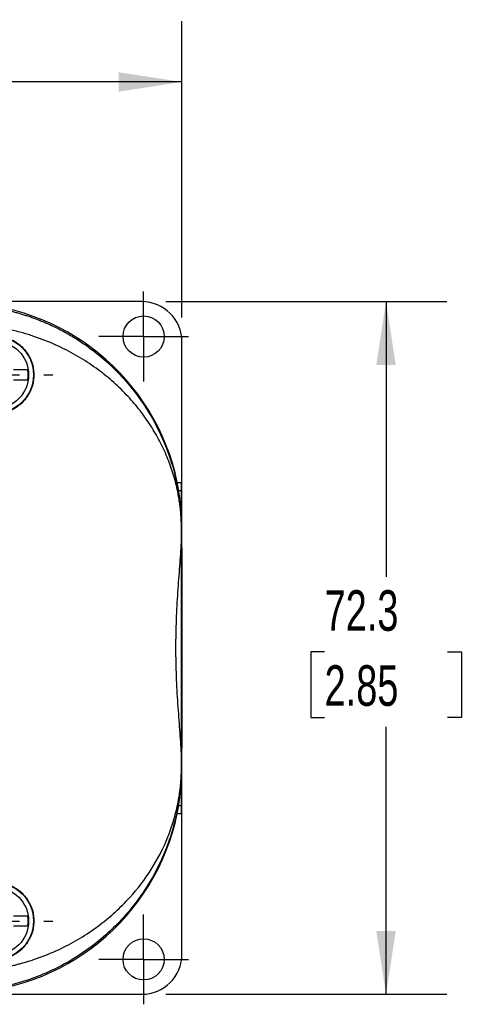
# Model space of a CAD drawing. Header units: millimetres. Extents: x 13 to 546, y 13 to 419.
# Tile 8 of 19: x 103 to 149, y 126 to 229. Entities that reach past the tile are written whole.
import ezdxf

# ---------------------------------------------------------------- set-up
doc = ezdxf.new("R2010")
doc.units = ezdxf.units.MM
doc.header["$LTSCALE"] = 2
doc.linetypes.add('SLD-Center', pattern=[19.05, 15.24, -1.27, 1.27, -1.27])
doc.linetypes.add('SLD-Solid', pattern=[0])
doc.layers.add('CENTER', color=40, linetype='SLD-Center')
doc.layers.add('DIMENSIONS', color=140, linetype='SLD-Solid', lineweight=25)
doc.styles.add('SLDTEXTSTYLE0', font='TXT', dxfattribs={"width": 0.7})
doc.dimstyles.new('SLDDIMSTYLE0', dxfattribs={"dimtxt": 4.316016, "dimasz": 6.604, "dimexe": 0, "dimexo": 0.0625, "dimgap": 1.079004, "dimtad": 0, "dimtih": 1, "dimtoh": 1, "dimrnd": 1e-09, "dimzin": 4, "dimdsep": 46, "dimtxsty": 'SLDTEXTSTYLE0', "dimsah": 1, "dimcen": 0.09, "dimadec": 0, "dimazin": 1, "dimtfac": 1, "dimtofl": 0, "dimtmove": 0, "dimatfit": 3, "dimfxl": 0, "dimfrac": 2, "dimtolj": 1, "dimtzin": 12, "dimarcsym": 0})
doc.dimstyles.new('SLDDIMSTYLE1', dxfattribs={"dimtxt": 4.316016, "dimasz": 6.604, "dimexe": 0, "dimexo": 0.0625, "dimgap": 1.079004, "dimtad": 0, "dimtih": 1, "dimtoh": 1, "dimrnd": 1e-09, "dimzin": 12, "dimdsep": 46, "dimtxsty": 'SLDTEXTSTYLE0', "dimsah": 1, "dimcen": 0.09, "dimadec": 0, "dimazin": 3, "dimtfac": 1, "dimtofl": 0, "dimtmove": 0, "dimatfit": 3, "dimfxl": 0, "dimfrac": 2, "dimtolj": 1, "dimtzin": 12, "dimarcsym": 0})

# ---------------------------------------------------------------- blocks, each defined once
blk = doc.blocks.new('_D')
at = {"layer": 'DIMENSIONS'}
for p, q in [((37.17, 197.98), (37.17, 228.92)), ((120.17, 197.98), (120.17, 228.92)), ((37.17, 222.57), (63.69, 222.57)), ((69.54, 222.57), (68.09, 222.57)), ((68.09, 222.57), (68.09, 215.71)), ((82.36, 222.57), (83.81, 222.57)), ((83.81, 222.57), (83.81, 215.71)), ((120.17, 222.57), (88.21, 222.57)), ((68.09, 215.71), (69.54, 215.71)), ((83.81, 215.71), (82.36, 215.71))]:
    blk.add_line(p, q, dxfattribs=at)
for points in [[(37.17, 222.57), (43.78, 221.55), (43.78, 223.58)], [(120.17, 222.57), (113.57, 223.58), (113.57, 221.55)]]:
    blk.add_solid(points, dxfattribs=at)
at = {"layer": 'DIMENSIONS', "char_height": 4.233, "attachment_point": 1, "style": 'SLDTEXTSTYLE0'}
for s, insert in [('83.0', (69.54, 228.99)), ('3.27', (69.54, 221.16))]:
    blk.add_mtext(s, dxfattribs=dict(at, insert=insert))
blk = doc.blocks.new('_D_1')
at = {"layer": 'DIMENSIONS'}
for p, q in [((118.51, 199.64), (147.84, 199.64)), ((141.49, 199.64), (141.49, 170.92)), ((135.07, 163.09), (133.62, 163.09)), ((133.62, 163.09), (133.62, 156.23)), ((147.9, 163.09), (149.35, 163.09)), ((149.35, 163.09), (149.35, 156.23)), ((133.62, 156.23), (135.07, 156.23)), ((149.35, 156.23), (147.9, 156.23)), ((141.49, 127.35), (141.49, 155.27)), ((118.51, 127.35), (147.84, 127.35))]:
    blk.add_line(p, q, dxfattribs=at)
for points in [[(141.49, 199.64), (140.47, 193.04), (142.5, 193.04)], [(141.49, 127.35), (142.5, 133.95), (140.47, 133.95)]]:
    blk.add_solid(points, dxfattribs=at)
at = {"layer": 'DIMENSIONS', "char_height": 4.233, "attachment_point": 1, "style": 'SLDTEXTSTYLE0'}
for s, insert in [('72.3', (135.07, 169.52)), ('2.85', (135.07, 161.69))]:
    blk.add_mtext(s, dxfattribs=dict(at, insert=insert))
blk = doc.blocks.new('SW_CENTERMARKSYMBOL_0')
at = {"layer": 'CENTER', "color": 0}
for p, q in [((0, 2.54), (0, 4.69)), ((0, 0), (0, 2.54)), ((-2.54, 0), (-4.69, 0)), ((0, 0), (-2.54, 0)), ((0, 0), (0, -2.54)), ((0, 0), (2.54, 0)), ((2.54, 0), (4.69, 0)), ((0, -2.54), (0, -4.69))]:
    blk.add_line(p, q, dxfattribs=at)
blk = doc.blocks.new('SW_CENTERMARKSYMBOL_3')
at = {"layer": 'CENTER', "color": 0}
for p, q in [((0, 2.54), (0, 4.69)), ((0, 0), (0, 2.54)), ((-2.54, 0), (-4.69, 0)), ((0, 0), (-2.54, 0)), ((0, 0), (0, -2.54)), ((0, 0), (2.54, 0)), ((2.54, 0), (4.69, 0)), ((0, -2.54), (0, -4.69))]:
    blk.add_line(p, q, dxfattribs=at)
blk = doc.blocks.new('SW_CENTERMARKSYMBOL_5')
at = {"layer": 'CENTER', "color": 0}
for p, q in [((0, 5.08), (0, 6.04)), ((0, 0), (0, 2.54)), ((-5.08, 0), (-6.04, 0)), ((0, 0), (-2.54, 0)), ((0, 0), (0, -2.54)), ((0, 0), (2.54, 0)), ((5.08, 0), (6.04, 0)), ((0, -5.08), (0, -6.04))]:
    blk.add_line(p, q, dxfattribs=at)
blk = doc.blocks.new('SW_CENTERMARKSYMBOL_6')
at = {"layer": 'CENTER', "color": 0}
for p, q in [((0, 5.08), (0, 6.04)), ((0, 0), (0, 2.54)), ((-5.08, 0), (-6.04, 0)), ((0, 0), (-2.54, 0)), ((0, 0), (0, -2.54)), ((0, 0), (2.54, 0)), ((5.08, 0), (6.04, 0)), ((0, -5.08), (0, -6.04))]:
    blk.add_line(p, q, dxfattribs=at)

msp = doc.modelspace()

# ---------------------------------------------------------------- linework, layer by layer
for p, q in [((115.974, 199.644), (89.674, 199.644)), ((120.174, 178.367), (120.174, 195.443)), ((119.687, 180.757), (120.139, 180.757)), ((119.838, 179.935), (120.139, 179.935)), ((120.139, 175.996), (120.139, 180.757)), ((120.139, 178.367), (120.174, 178.367)), ((120.174, 174.493), (120.174, 178.367)), ((120.127, 174.514), (120.127, 175.996)), ((120.131, 175.996), (120.127, 175.996)), ((120.131, 175.996), (120.138, 175.996)), ((120.131, 174.666), (120.131, 175.996)), ((120.127, 152.478), (120.127, 174.514)), ((120.174, 152.526), (120.174, 174.466)), ((120.127, 150.996), (120.127, 152.478)), ((120.131, 150.996), (120.131, 152.327)), ((120.174, 148.626), (120.174, 152.5)), ((120.127, 150.996), (120.131, 150.996)), ((120.131, 150.996), (120.138, 150.996)), ((120.139, 146.236), (120.139, 150.996)), ((120.139, 148.626), (120.174, 148.626)), ((120.174, 131.549), (120.174, 148.626)), ((119.838, 147.058), (120.139, 147.058)), ((119.687, 146.236), (120.139, 146.236)), ((89.674, 127.349), (115.974, 127.349))]:
    msp.add_line(p, q)
for centre, radius in [((116.174, 195.996), 2.15), ((100.674, 191.996), 4), ((100.674, 191.996), 3.5), ((100.674, 134.996), 4), ((100.674, 134.996), 3.5), ((116.174, 130.996), 2.15)]:
    msp.add_circle(centre, radius)
for centre, start, end in [((96.674, 175.996), 11.6872, 90), ((96.674, 175.996), 11.6872, 90), ((96.674, 150.996), 270, 348.3128), ((96.674, 150.996), 270, 348.3128)]:
    msp.add_arc(centre, 23.5, start, end)
for centre, major_axis, ratio, start_param, end_param in [((115.974, 195.443), (0, 4.2), 0.9999831, 4.712389, 6.2831853), ((120.151, 163.496), (0, 18), 0.0016746, 0.4196134, 0.7433818), ((120.138, 180.757), (0, 0.9), 0.0016746, 3.561206, 4.712389), ((120.213, 163.496), (0, 18), 0.0058178, 0.8031488, 0.9013663), ((120.213, 163.496), (0, 18), 0.0058178, 2.2402264, 2.3384438), ((120.151, 163.496), (0, 18), 0.0016746, 2.3982109, 2.7219793), ((120.138, 146.236), (0, 0.9), 0.0016746, 4.712389, 5.8635719), ((115.974, 131.549), (0, -4.2), 0.9999831, 0, 1.5707963)]:
    msp.add_ellipse(centre, major_axis=major_axis, ratio=ratio, start_param=start_param, end_param=end_param)
msp.add_ellipse((120.148, 163.496), major_axis=(0, 10.5), ratio=0.0016746)
for points, knots in [([(98.314, 199.287), (98.455, 199.277), (98.737, 199.255), (99.159, 199.214), (99.582, 199.165), (100.004, 199.108), (100.426, 199.043), (100.848, 198.971), (101.269, 198.891), (101.69, 198.803), (102.11, 198.707), (102.529, 198.603), (102.946, 198.491), (103.363, 198.371), (103.778, 198.243), (104.191, 198.108), (104.603, 197.964), (105.013, 197.813), (105.42, 197.653), (105.826, 197.486), (106.523, 197.183), (107.501, 196.711), (108.731, 196.024), (109.933, 195.254), (111.397, 194.185), (113.07, 192.728), (114.682, 190.979), (116.028, 189.196), (117.084, 187.509), (118.002, 185.722), (118.616, 184.235), (119.044, 182.98), (119.351, 181.94), (119.597, 180.922), (119.75, 180.135), (119.845, 179.579), (119.916, 179.108), (119.982, 178.581), (120.033, 178.091), (120.072, 177.63), (120.097, 177.228), (120.112, 176.911), (120.121, 176.665), (120.127, 176.432), (120.131, 176.21), (120.131, 176.066), (120.131, 175.996)], [0, 0, 0, 0, 0.0104363, 0.0208978, 0.0313876, 0.041909, 0.0524653, 0.0630595, 0.0736949, 0.0843745, 0.0951014, 0.1058787, 0.1167094, 0.1275963, 0.1385424, 0.1495506, 0.1606236, 0.1717642, 0.1829752, 0.1942591, 0.2056186, 0.2418948, 0.27925, 0.3177525, 0.3574647, 0.4287469, 0.5052718, 0.5650711, 0.6292074, 0.6877361, 0.752687, 0.7816686, 0.814436, 0.8566383, 0.8822671, 0.8913158, 0.9107891, 0.9274791, 0.9413889, 0.9566354, 0.9694718, 0.9766833, 0.9832849, 0.9893257, 0.9948699, 1, 1, 1, 1]), ([(120.127, 175.996), (120.127, 176.027), (120.127, 176.088), (120.126, 176.181), (120.125, 176.276), (120.123, 176.373), (120.121, 176.472), (120.116, 176.625), (120.108, 176.837), (120.09, 177.161), (120.061, 177.568), (120.013, 178.056), (119.946, 178.593), (119.855, 179.183), (119.726, 179.874), (119.546, 180.663), (119.234, 181.8), (118.735, 183.229), (117.987, 184.879), (117.066, 186.512), (115.996, 188.067), (114.725, 189.595), (113.299, 191.024), (111.654, 192.397), (109.849, 193.639), (107.816, 194.77), (105.632, 195.724), (103.82, 196.311), (102.544, 196.636), (101.82, 196.799), (101.093, 196.94), (100.365, 197.061), (99.635, 197.16), (98.905, 197.239), (98.417, 197.275), (98.174, 197.292)], [0, 0, 0, 0, 0.0022411, 0.0045496, 0.0069396, 0.0094238, 0.0120135, 0.0147188, 0.0217029, 0.0297163, 0.0435261, 0.0601247, 0.0779915, 0.0984366, 0.1214672, 0.1511243, 0.1829747, 0.2445667, 0.3082422, 0.3682554, 0.432194, 0.4925192, 0.556774, 0.6175927, 0.6823191, 0.743825, 0.8088622, 0.8712775, 0.8900495, 0.908671, 0.9271552, 0.9455161, 0.9637676, 0.9819241, 1, 1, 1, 1]), ([(98.174, 195.182), (98.475, 195.419), (98.803, 195.608), (99.332, 195.822), (99.515, 195.881), (99.882, 195.972), (100.068, 196.004), (100.443, 196.043), (100.634, 196.049), (101.013, 196.035), (101.199, 196.015), (101.752, 195.916), (102.115, 195.797), (102.617, 195.551), (102.779, 195.458), (103.088, 195.249), (103.238, 195.132), (103.655, 194.757), (103.895, 194.472), (104.299, 193.83), (104.452, 193.487), (104.61, 192.942), (104.651, 192.753), (104.704, 192.378), (104.717, 192.189), (104.718, 191.811), (104.704, 191.62), (104.651, 191.242), (104.611, 191.057), (104.455, 190.513), (104.298, 190.162), (103.999, 189.686), (103.889, 189.535), (103.648, 189.247), (103.516, 189.111), (103.099, 188.736), (102.789, 188.526), (102.113, 188.195), (101.759, 188.079), (101.203, 187.978), (101.013, 187.958), (100.637, 187.943), (100.449, 187.949), (100.074, 187.988), (99.885, 188.02), (99.516, 188.112), (99.336, 188.17), (98.81, 188.381), (98.476, 188.574), (98.174, 188.811)], [0, 0, 0, 0, 0.0625, 0.0625, 0.09375, 0.09375, 0.125, 0.125, 0.15625, 0.15625, 0.1875, 0.1875, 0.25, 0.25, 0.28125, 0.28125, 0.3125, 0.3125, 0.375, 0.375, 0.4375, 0.4375, 0.46875, 0.46875, 0.5, 0.5, 0.53125, 0.53125, 0.5625, 0.5625, 0.625, 0.625, 0.65625, 0.65625, 0.6875, 0.6875, 0.75, 0.75, 0.8125, 0.8125, 0.84375, 0.84375, 0.875, 0.875, 0.90625, 0.90625, 0.9375, 0.9375, 1, 1, 1, 1]), ([(102.597, 192.546), (102.639, 192.546), (102.727, 192.546), (102.861, 192.547), (102.999, 192.547), (103.141, 192.547), (103.284, 192.547), (103.426, 192.547), (103.564, 192.546), (103.695, 192.546), (103.816, 192.546), (103.923, 192.546), (104.014, 192.546), (104.055, 192.546), (104.075, 192.546)], [0, 0, 0, 0, 0.0647019, 0.1328049, 0.204302, 0.2791849, 0.3574456, 0.4390781, 0.52408, 0.6124546, 0.704212, 0.7993701, 0.897955, 1, 1, 1, 1]), ([(104.075, 191.446), (104.084, 191.507), (104.102, 191.629), (104.116, 191.813), (104.121, 191.996), (104.116, 192.18), (104.102, 192.364), (104.084, 192.485), (104.075, 192.546)], [0, 0, 0, 0, 0.167466, 0.3339736, 0.5, 0.6660264, 0.832534, 1, 1, 1, 1]), ([(104.075, 191.446), (104.063, 191.446), (104.04, 191.446), (103.993, 191.446), (103.94, 191.446), (103.879, 191.446), (103.813, 191.446), (103.742, 191.446), (103.667, 191.446), (103.588, 191.446), (103.507, 191.446), (103.424, 191.446), (103.339, 191.446), (103.253, 191.446), (103.168, 191.446), (103.082, 191.446), (102.998, 191.446), (102.914, 191.446), (102.832, 191.446), (102.752, 191.446), (102.673, 191.446), (102.622, 191.446), (102.597, 191.446)], [0, 0, 0, 0, 0.0616545, 0.1220566, 0.1812143, 0.239135, 0.295825, 0.3512897, 0.4055334, 0.4585593, 0.5103697, 0.5609658, 0.6103481, 0.6585164, 0.7054699, 0.7512072, 0.7957269, 0.8390271, 0.8811061, 0.9219621, 0.9615938, 1, 1, 1, 1]), ([(119.838, 179.935), (119.827, 180.006), (119.807, 180.124), (119.755, 180.413), (119.722, 180.584), (119.687, 180.757)], [0, 0, 0, 0, 0.5, 0.5, 1, 1, 1, 1]), ([(120.138, 175.996), (120.143, 176.836), (120.103, 177.581), (119.989, 178.893), (119.913, 179.461), (119.838, 179.935)], [0, 0, 0, 0, 0.5, 0.5, 1, 1, 1, 1]), ([(120.139, 175.996), (120.139, 176.052), (120.139, 176.101), (120.14, 176.176), (120.14, 176.207), (120.14, 176.288), (120.14, 176.33), (120.141, 176.442), (120.141, 176.5), (120.142, 176.655), (120.143, 176.734), (120.145, 176.951), (120.146, 177.062), (120.151, 177.364), (120.153, 177.521), (120.159, 177.804), (120.162, 177.929), (120.168, 178.161), (120.171, 178.267), (120.174, 178.367)], [0, 0, 0, 0, 0.0078125, 0.0078125, 0.015625, 0.015625, 0.03125, 0.03125, 0.0625, 0.0625, 0.125, 0.125, 0.25, 0.25, 0.5, 0.5, 0.75, 0.75, 1, 1, 1, 1]), ([(120.127, 152.478), (120.087, 153.268), (120.027, 154.095), (119.897, 155.825), (119.826, 156.727), (119.732, 158.14), (119.702, 158.616), (119.65, 159.573), (119.627, 160.055), (119.571, 161.51), (119.55, 162.493), (119.55, 163.987), (119.555, 164.486), (119.575, 165.472), (119.589, 165.961), (119.645, 167.417), (119.699, 168.373), (119.794, 169.784), (119.827, 170.248), (119.895, 171.154), (119.929, 171.597), (120.027, 172.897), (120.087, 173.725), (120.127, 174.514)], [0, 0, 0, 0, 0.125, 0.125, 0.25, 0.25, 0.3125, 0.3125, 0.375, 0.375, 0.5, 0.5, 0.5625, 0.5625, 0.625, 0.625, 0.75, 0.75, 0.8125, 0.8125, 0.875, 0.875, 1, 1, 1, 1]), ([(120.127, 152.478), (120.087, 153.268), (120.027, 154.095), (119.897, 155.825), (119.826, 156.727), (119.732, 158.14), (119.702, 158.616), (119.65, 159.573), (119.627, 160.055), (119.571, 161.51), (119.55, 162.493), (119.55, 163.987), (119.555, 164.486), (119.575, 165.472), (119.589, 165.961), (119.645, 167.417), (119.699, 168.373), (119.794, 169.784), (119.827, 170.248), (119.895, 171.154), (119.929, 171.597), (120.027, 172.897), (120.087, 173.725), (120.127, 174.514)], [0, 0, 0, 0, 0.125, 0.125, 0.25, 0.25, 0.3125, 0.3125, 0.375, 0.375, 0.5, 0.5, 0.5625, 0.5625, 0.625, 0.625, 0.75, 0.75, 0.8125, 0.8125, 0.875, 0.875, 1, 1, 1, 1]), ([(98.174, 129.7), (98.316, 129.71), (98.6, 129.73), (99.027, 129.768), (99.453, 129.813), (99.879, 129.865), (100.304, 129.925), (100.729, 129.991), (101.154, 130.065), (101.577, 130.146), (102, 130.234), (102.421, 130.329), (102.841, 130.431), (103.914, 130.711), (105.63, 131.268), (107.815, 132.223), (109.849, 133.354), (111.651, 134.592), (113.294, 135.964), (115.165, 137.842), (117.135, 140.43), (118.526, 143.158), (119.233, 145.192), (119.545, 146.33), (119.748, 147.219), (119.903, 148.081), (120.003, 148.838), (120.061, 149.424), (120.09, 149.832), (120.108, 150.156), (120.117, 150.398), (120.123, 150.615), (120.126, 150.808), (120.127, 150.935), (120.127, 150.996)], [0, 0, 0, 0, 0.010558, 0.0211367, 0.0317389, 0.0423676, 0.0530256, 0.0637158, 0.0744408, 0.0852036, 0.0960068, 0.1068532, 0.1177454, 0.1286861, 0.1910142, 0.2562764, 0.3178415, 0.3823375, 0.4429553, 0.5074365, 0.6256772, 0.7552831, 0.8169214, 0.8488479, 0.8784933, 0.9122224, 0.9398628, 0.9564516, 0.9702874, 0.9783056, 0.9852909, 0.9905819, 0.9954529, 1, 1, 1, 1]), ([(120.131, 150.996), (120.131, 150.957), (120.131, 150.878), (120.13, 150.757), (120.128, 150.632), (120.126, 150.503), (120.122, 150.369), (120.118, 150.232), (120.112, 150.09), (120.106, 149.944), (120.092, 149.681), (120.066, 149.281), (120.02, 148.76), (119.955, 148.184), (119.866, 147.538), (119.735, 146.759), (119.553, 145.883), (119.242, 144.64), (118.744, 143.065), (117.998, 141.261), (117.08, 139.477), (116.027, 137.796), (114.315, 135.528), (111.773, 132.968), (108.561, 130.782), (105.727, 129.42), (103.925, 128.777), (102.658, 128.421), (101.939, 128.243), (101.217, 128.089), (100.493, 127.958), (99.767, 127.85), (99.041, 127.763), (98.556, 127.725), (98.314, 127.705)], [0, 0, 0, 0, 0.002874, 0.0058721, 0.0090122, 0.0123098, 0.0157785, 0.0194298, 0.0232735, 0.0273182, 0.0315711, 0.0456974, 0.0626077, 0.0794395, 0.1000064, 0.1243118, 0.155108, 0.1859247, 0.2475266, 0.3130923, 0.3708939, 0.4350469, 0.4950041, 0.6263997, 0.7451341, 0.8102099, 0.8721414, 0.8907932, 0.9092905, 0.9276484, 0.9458823, 0.9640081, 0.9820419, 1, 1, 1, 1]), ([(119.838, 147.058), (119.913, 147.532), (119.989, 148.099), (120.103, 149.412), (120.143, 150.156), (120.138, 150.996)], [0, 0, 0, 0, 0.5, 0.5, 1, 1, 1, 1]), ([(120.174, 148.626), (120.171, 148.726), (120.168, 148.832), (120.162, 149.064), (120.159, 149.189), (120.153, 149.472), (120.151, 149.629), (120.146, 149.932), (120.145, 150.043), (120.143, 150.259), (120.142, 150.339), (120.141, 150.494), (120.141, 150.552), (120.14, 150.665), (120.14, 150.706), (120.14, 150.788), (120.14, 150.818), (120.139, 150.893), (120.139, 150.941), (120.139, 150.996)], [0, 0, 0, 0, 0.25, 0.25, 0.5, 0.5, 0.75, 0.75, 0.875, 0.875, 0.9375, 0.9375, 0.96875, 0.96875, 0.984375, 0.984375, 0.9921875, 0.9921875, 1, 1, 1, 1]), ([(119.687, 146.236), (119.722, 146.409), (119.755, 146.578), (119.807, 146.868), (119.827, 146.986), (119.838, 147.058)], [0, 0, 0, 0, 0.5, 0.5, 1, 1, 1, 1]), ([(98.174, 138.182), (98.475, 138.419), (98.803, 138.608), (99.332, 138.822), (99.515, 138.881), (99.882, 138.972), (100.068, 139.004), (100.443, 139.043), (100.634, 139.049), (101.013, 139.035), (101.199, 139.015), (101.752, 138.916), (102.115, 138.797), (102.617, 138.551), (102.779, 138.458), (103.088, 138.249), (103.238, 138.132), (103.655, 137.757), (103.895, 137.472), (104.299, 136.83), (104.452, 136.487), (104.61, 135.942), (104.651, 135.753), (104.704, 135.378), (104.717, 135.189), (104.718, 134.811), (104.704, 134.62), (104.651, 134.242), (104.611, 134.057), (104.455, 133.513), (104.298, 133.162), (103.999, 132.686), (103.889, 132.535), (103.648, 132.247), (103.516, 132.111), (103.099, 131.736), (102.789, 131.526), (102.113, 131.195), (101.759, 131.079), (101.203, 130.978), (101.013, 130.958), (100.637, 130.943), (100.449, 130.949), (100.074, 130.988), (99.885, 131.02), (99.516, 131.112), (99.336, 131.17), (98.81, 131.381), (98.476, 131.574), (98.174, 131.811)], [0, 0, 0, 0, 0.0625, 0.0625, 0.09375, 0.09375, 0.125, 0.125, 0.15625, 0.15625, 0.1875, 0.1875, 0.25, 0.25, 0.28125, 0.28125, 0.3125, 0.3125, 0.375, 0.375, 0.4375, 0.4375, 0.46875, 0.46875, 0.5, 0.5, 0.53125, 0.53125, 0.5625, 0.5625, 0.625, 0.625, 0.65625, 0.65625, 0.6875, 0.6875, 0.75, 0.75, 0.8125, 0.8125, 0.84375, 0.84375, 0.875, 0.875, 0.90625, 0.90625, 0.9375, 0.9375, 1, 1, 1, 1]), ([(102.597, 135.546), (102.639, 135.546), (102.727, 135.546), (102.861, 135.547), (102.999, 135.547), (103.141, 135.547), (103.284, 135.547), (103.426, 135.547), (103.564, 135.546), (103.695, 135.546), (103.816, 135.546), (103.923, 135.546), (104.014, 135.546), (104.055, 135.546), (104.075, 135.546)], [0, 0, 0, 0, 0.0647019, 0.1328049, 0.204302, 0.2791849, 0.3574456, 0.4390781, 0.52408, 0.6124546, 0.704212, 0.7993701, 0.897955, 1, 1, 1, 1]), ([(104.075, 134.446), (104.084, 134.507), (104.102, 134.629), (104.116, 134.813), (104.121, 134.996), (104.116, 135.18), (104.102, 135.364), (104.084, 135.485), (104.075, 135.546)], [0, 0, 0, 0, 0.167466, 0.3339736, 0.5, 0.6660264, 0.832534, 1, 1, 1, 1]), ([(104.075, 134.446), (104.063, 134.446), (104.04, 134.446), (103.993, 134.446), (103.94, 134.446), (103.879, 134.446), (103.813, 134.446), (103.742, 134.446), (103.667, 134.446), (103.588, 134.446), (103.507, 134.446), (103.424, 134.446), (103.339, 134.446), (103.253, 134.446), (103.168, 134.446), (103.082, 134.446), (102.998, 134.446), (102.914, 134.446), (102.832, 134.446), (102.752, 134.446), (102.673, 134.446), (102.622, 134.446), (102.597, 134.446)], [0, 0, 0, 0, 0.0616545, 0.1220566, 0.1812143, 0.239135, 0.295825, 0.3512897, 0.4055334, 0.4585593, 0.5103697, 0.5609658, 0.6103481, 0.6585164, 0.7054699, 0.7512072, 0.7957269, 0.8390271, 0.8811061, 0.9219621, 0.9615938, 1, 1, 1, 1])]:
    msp.add_open_spline(points, degree=3, knots=knots)
for points in [[(120.127, 174.514), (120.13, 174.565), (120.131, 174.616), (120.131, 174.666)], [(120.131, 152.327), (120.131, 152.377), (120.13, 152.428), (120.127, 152.478)]]:
    msp.add_open_spline(points, degree=3)

# ---------------------------------------------------------------- block references
at = {"layer": 'CENTER'}
for name, p in [('SW_CENTERMARKSYMBOL_0', (116.174, 195.996)), ('SW_CENTERMARKSYMBOL_6', (100.674, 191.996)), ('SW_CENTERMARKSYMBOL_5', (100.674, 134.996)), ('SW_CENTERMARKSYMBOL_3', (116.174, 130.996))]:
    msp.add_blockref(name, p, dxfattribs=at)

# ---------------------------------------------------------------- dimensions: what is measured, and where the dimension line sits
at = {"layer": 'DIMENSIONS'}
dim = msp.add_linear_dim(base=(120.174, 222.566), p1=(37.174, 195.443), p2=(120.174, 195.443), dimstyle='SLDDIMSTYLE0', dxfattribs=at)
dim.commit()
dim.dimension.update_dxf_attribs({"geometry": '_D', "text_midpoint": (75.948, 222.566), "dimtype": 160})
dim = msp.add_linear_dim(base=(141.4859, 127.3492), p1=(115.9737, 199.6435), p2=(115.9737, 127.3492), angle=90, dimstyle='SLDDIMSTYLE1', dxfattribs=at)
dim.commit()
dim.dimension.update_dxf_attribs({"geometry": '_D_1', "text_midpoint": (141.4859, 163.0937), "dimtype": 160})

doc.saveas('drawing.dxf')
